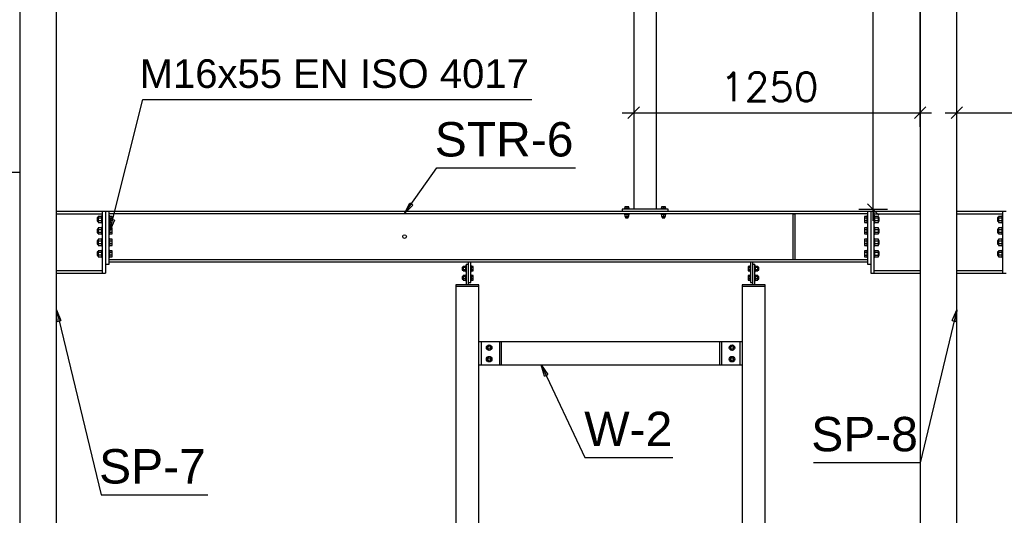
# Paper-space layout 'A0 Advance Steel' of a CAD drawing. Header units: millimetres. Extents: x -21 to 1320, y -7 to 928.
# Tile 81 of 134: x 723 to 809, y 300 to 344. Entities that reach past the tile are written whole.
import ezdxf

# ---------------------------------------------------------------- set-up
doc = ezdxf.new("R2010")
doc.units = ezdxf.units.MM
doc.layers.get('0').update_dxf_attribs({"linetype": 'CONTINUOUS'})
for name, color, linetype in [('AS_Belki', 145, 'CONTINUOUS'), ('AS_Blachy', 30, 'CONTINUOUS'), ('AS_DIM_ON', 7, 'CONTINUOUS'), ('AS_Sruby', 9, 'CONTINUOUS')]:
    doc.layers.add(name, color=color, linetype=linetype)
doc.styles.add('Arial', font='arial.ttf', dxfattribs={"height": 150})
doc.styles.add('ROMANS', font='romans')

psp = doc.layouts.new('A0 Advance Steel')

# ---------------------------------------------------------------- linework, layer by layer
at = {"color": 0, "linetype": 'ByBlock', "lineweight": -2}
for p, q in [((756.17, 326.723), (756.613, 327.635)), ((756.884, 327.443), (756.613, 327.635)), ((756.884, 327.443), (756.17, 326.723)), ((730.43, 325.207), (730.511, 326.218)), ((730.835, 326.137), (730.43, 325.207)), ((730.835, 326.137), (730.511, 326.218)), ((725.844, 317.296), (725.77, 318.307)), ((725.77, 318.307), (726.168, 317.375)), ((803.975, 317.374), (804.37, 318.307)), ((804.37, 318.307), (804.299, 317.296)), ((725.844, 317.296), (726.168, 317.375)), ((803.975, 317.374), (804.299, 317.296)), ((768.369, 312.532), (768.093, 313.507)), ((768.093, 313.507), (768.67, 312.674)), ((768.369, 312.532), (768.67, 312.674))]:
    psp.add_line(p, q, dxfattribs=at)
at = {"color": 7}
for points in [[(730.43, 325.207), (733.306, 336.687), (767.28, 336.687)], [(756.17, 326.723), (758.991, 330.703), (771.1, 330.703)], [(725.77, 318.307), (729.69, 302.153), (739.007, 302.153)], [(804.37, 318.307), (801.17, 304.966), (791.853, 304.966)], [(768.093, 313.507), (771.905, 305.414), (779.587, 305.414)]]:
    psp.add_lwpolyline(points, dxfattribs=at)
at = {"layer": 'AS_Belki', "linetype": 'Continuous', "ltscale": 0.25}
for p, q in [((801.17, 381.702), (801.17, 265.307)), ((804.37, 265.307), (804.37, 381.422)), ((722.57, 376.751), (722.57, 265.307)), ((725.77, 265.307), (725.77, 377.031)), ((778.17, 327.107), (778.17, 371.307)), ((776.17, 347.307), (776.17, 327.107)), ((729.77, 326.907), (725.77, 326.907)), ((725.77, 326.703), (729.77, 326.703)), ((775.17, 326.907), (730.37, 326.907)), ((730.37, 326.723), (796.57, 326.723)), ((796.57, 326.907), (779.17, 326.907)), ((801.17, 326.907), (797.17, 326.907)), ((797.17, 326.703), (801.17, 326.703)), ((808.37, 326.907), (804.37, 326.907)), ((804.37, 326.703), (808.37, 326.703)), ((796.57, 322.691), (730.37, 322.691)), ((730.37, 322.507), (796.57, 322.507)), ((729.77, 321.711), (725.77, 321.711)), ((725.77, 321.507), (729.77, 321.507)), ((801.17, 321.711), (797.17, 321.711)), ((797.17, 321.507), (801.17, 321.507)), ((808.37, 321.711), (804.37, 321.711)), ((804.37, 321.507), (808.37, 321.507)), ((760.65, 320.347), (760.65, 270.707)), ((762.65, 270.707), (762.65, 320.347)), ((787.65, 320.347), (785.65, 320.347)), ((785.65, 320.347), (785.65, 270.707)), ((787.65, 270.707), (787.65, 320.347)), ((783.69, 315.507), (764.61, 315.507)), ((764.61, 315.507), (764.61, 313.507)), ((783.69, 313.507), (783.69, 315.507)), ((764.61, 313.507), (783.69, 313.507))]:
    psp.add_line(p, q, dxfattribs=at)
psp.add_circle((756.17, 324.707), 0.16, dxfattribs=at)
at = {"layer": 'AS_Blachy', "linetype": 'Continuous', "ltscale": 0.25}
for p, q in [((722.57, 330.307), (721.81, 330.307)), ((730.07, 326.907), (729.77, 326.907)), ((729.77, 326.907), (729.77, 321.507)), ((730.37, 326.907), (730.07, 326.907)), ((730.07, 326.907), (730.07, 321.507)), ((730.37, 322.307), (730.37, 326.907)), ((779.17, 327.107), (775.17, 327.107)), ((775.17, 327.107), (775.17, 326.907)), ((779.17, 326.907), (775.17, 326.907)), ((779.17, 326.907), (779.17, 327.107)), ((790.07, 326.703), (790.27, 326.703)), ((790.07, 326.703), (790.07, 322.711)), ((790.27, 322.711), (790.27, 326.703)), ((796.87, 326.907), (796.57, 326.907)), ((796.57, 326.907), (796.57, 322.307)), ((797.17, 326.907), (796.87, 326.907)), ((796.87, 326.907), (796.87, 322.307)), ((797.17, 321.507), (797.17, 326.907)), ((808.67, 326.907), (808.37, 326.907)), ((808.37, 326.907), (808.37, 321.507)), ((761.75, 322.307), (761.75, 322.507)), ((761.95, 320.707), (761.95, 322.507)), ((786.35, 322.507), (786.35, 320.707)), ((786.55, 322.507), (786.55, 322.307)), ((790.07, 322.711), (790.27, 322.711)), ((729.77, 321.507), (730.07, 321.507)), ((730.07, 322.307), (730.37, 322.307)), ((761.55, 322.307), (761.75, 322.307)), ((761.55, 322.307), (761.55, 320.507)), ((761.75, 320.507), (761.75, 322.307)), ((786.55, 322.307), (786.75, 322.307)), ((786.55, 322.307), (786.55, 320.507)), ((786.75, 320.507), (786.75, 322.307)), ((796.57, 322.307), (796.87, 322.307)), ((796.87, 322.307), (796.87, 321.507)), ((796.87, 321.507), (797.17, 321.507)), ((808.37, 321.507), (808.67, 321.507)), ((761.75, 320.707), (761.95, 320.707)), ((786.35, 320.707), (786.55, 320.707)), ((762.65, 320.507), (760.65, 320.507)), ((760.65, 320.507), (760.65, 320.347)), ((762.65, 320.347), (760.65, 320.347)), ((762.65, 320.347), (762.65, 320.507)), ((787.65, 320.507), (785.65, 320.507)), ((785.65, 320.507), (785.65, 320.347)), ((787.65, 320.347), (787.65, 320.507)), ((762.85, 315.507), (762.65, 315.507)), ((764.45, 315.507), (762.85, 315.507)), ((762.85, 315.507), (762.85, 313.507)), ((764.61, 315.507), (764.45, 315.507)), ((764.45, 315.507), (764.45, 313.507)), ((783.85, 315.507), (783.69, 315.507)), ((783.85, 313.507), (783.85, 315.507)), ((785.45, 315.507), (783.85, 315.507)), ((785.45, 313.507), (785.45, 315.507)), ((785.65, 315.507), (785.45, 315.507)), ((762.65, 313.507), (762.85, 313.507)), ((762.85, 313.507), (764.45, 313.507)), ((764.45, 313.507), (764.61, 313.507)), ((783.69, 313.507), (783.85, 313.507)), ((783.85, 313.507), (785.45, 313.507)), ((785.45, 313.507), (785.65, 313.507))]:
    psp.add_line(p, q, dxfattribs=at)
at = {"layer": 'AS_DIM_ON', "color": 8}
for p, q in [((801.17, 334.276), (801.17, 379.702)), ((804.37, 334.276), (804.37, 379.422)), ((797.068, 326.074), (797.068, 372.307)), ((776.17, 336.776), (776.17, 329.107)), ((775.17, 335.526), (802.17, 335.526)), ((803.37, 335.526), (828.37, 335.526)), ((798.318, 327.074), (795.818, 327.074))]:
    psp.add_line(p, q, dxfattribs=at)
at = {"layer": 'AS_DIM_ON', "color": 8, "linetype": 'ByBlock', "lineweight": -2}
for p, q in [((776.67, 336.026), (775.67, 335.026)), ((800.67, 335.026), (801.67, 336.026)), ((804.87, 336.026), (803.87, 335.026)), ((796.568, 327.574), (797.568, 326.574))]:
    psp.add_line(p, q, dxfattribs=at)
at = {"layer": 'AS_Sruby', "linetype": 'Continuous', "ltscale": 0.25}
for p, q in [((775.335, 327.157), (775.33, 327.157)), ((775.33, 327.157), (775.33, 327.107)), ((775.33, 326.723), (775.33, 326.673)), ((775.33, 326.673), (775.335, 326.673)), ((775.348, 327.157), (775.335, 327.157)), ((775.335, 326.673), (775.348, 326.673)), ((775.371, 327.157), (775.348, 327.157)), ((775.348, 326.673), (775.371, 326.673)), ((775.4, 327.157), (775.371, 327.157)), ((775.371, 326.673), (775.4, 326.673)), ((775.57, 327.307), (775.397, 327.307)), ((775.397, 327.307), (775.397, 327.157)), ((775.397, 326.673), (775.397, 326.457)), ((775.437, 327.157), (775.4, 327.157)), ((775.4, 326.673), (775.437, 326.673)), ((775.478, 327.157), (775.437, 327.157)), ((775.437, 326.673), (775.478, 326.673)), ((775.523, 327.157), (775.478, 327.157)), ((775.478, 326.673), (775.523, 326.673)), ((775.57, 327.157), (775.523, 327.157)), ((775.523, 326.673), (775.57, 326.673)), ((775.744, 327.307), (775.57, 327.307)), ((775.57, 327.307), (775.57, 327.157)), ((775.617, 327.157), (775.57, 327.157)), ((775.57, 326.673), (775.617, 326.673)), ((775.57, 326.673), (775.57, 326.457)), ((775.662, 327.157), (775.617, 327.157)), ((775.617, 326.673), (775.662, 326.673)), ((775.703, 327.157), (775.662, 327.157)), ((775.662, 326.673), (775.703, 326.673)), ((775.74, 327.157), (775.703, 327.157)), ((775.703, 326.673), (775.74, 326.673)), ((775.77, 327.157), (775.74, 327.157)), ((775.74, 326.673), (775.77, 326.673)), ((775.744, 327.157), (775.744, 327.307)), ((775.744, 326.457), (775.744, 326.673)), ((775.792, 327.157), (775.77, 327.157)), ((775.77, 326.673), (775.792, 326.673)), ((775.806, 327.157), (775.792, 327.157)), ((775.792, 326.673), (775.806, 326.673)), ((775.81, 327.157), (775.806, 327.157)), ((775.806, 326.673), (775.81, 326.673)), ((775.81, 327.107), (775.81, 327.157)), ((775.81, 326.673), (775.81, 326.723)), ((778.535, 327.157), (778.53, 327.157)), ((778.53, 327.157), (778.53, 327.107)), ((778.53, 326.723), (778.53, 326.673)), ((778.53, 326.673), (778.535, 326.673)), ((778.548, 327.157), (778.535, 327.157)), ((778.535, 326.673), (778.548, 326.673)), ((778.571, 327.157), (778.548, 327.157)), ((778.548, 326.673), (778.571, 326.673)), ((778.6, 327.157), (778.571, 327.157)), ((778.571, 326.673), (778.6, 326.673)), ((778.77, 327.307), (778.597, 327.307)), ((778.597, 327.307), (778.597, 327.157)), ((778.597, 326.673), (778.597, 326.457)), ((778.637, 327.157), (778.6, 327.157)), ((778.6, 326.673), (778.637, 326.673)), ((778.678, 327.157), (778.637, 327.157)), ((778.637, 326.673), (778.678, 326.673)), ((778.723, 327.157), (778.678, 327.157)), ((778.678, 326.673), (778.723, 326.673)), ((778.77, 327.157), (778.723, 327.157)), ((778.723, 326.673), (778.77, 326.673)), ((778.944, 327.307), (778.77, 327.307)), ((778.77, 327.307), (778.77, 327.157)), ((778.817, 327.157), (778.77, 327.157)), ((778.77, 326.673), (778.817, 326.673)), ((778.77, 326.673), (778.77, 326.457)), ((778.862, 327.157), (778.817, 327.157)), ((778.817, 326.673), (778.862, 326.673)), ((778.903, 327.157), (778.862, 327.157)), ((778.862, 326.673), (778.903, 326.673)), ((778.94, 327.157), (778.903, 327.157)), ((778.903, 326.673), (778.94, 326.673)), ((778.97, 327.157), (778.94, 327.157)), ((778.94, 326.673), (778.97, 326.673)), ((778.944, 327.157), (778.944, 327.307)), ((778.944, 326.457), (778.944, 326.673)), ((778.992, 327.157), (778.97, 327.157)), ((778.97, 326.673), (778.992, 326.673)), ((779.006, 327.157), (778.992, 327.157)), ((778.992, 326.673), (779.006, 326.673)), ((779.01, 327.157), (779.006, 327.157)), ((779.006, 326.673), (779.01, 326.673)), ((779.01, 327.107), (779.01, 327.157)), ((779.01, 326.673), (779.01, 326.723)), ((729.414, 326.367), (729.33, 326.367)), ((729.33, 326.367), (729.33, 326.355)), ((729.33, 326.355), (729.33, 326.32)), ((729.33, 326.32), (729.33, 326.269)), ((729.33, 326.269), (729.33, 326.207)), ((729.33, 326.207), (729.33, 326.146)), ((729.33, 326.146), (729.33, 326.094)), ((729.33, 326.094), (729.33, 326.059)), ((729.33, 326.059), (729.33, 326.047)), ((729.33, 326.047), (729.414, 326.047)), ((729.71, 326.475), (729.414, 326.475)), ((729.414, 326.475), (729.414, 326.341)), ((729.414, 326.341), (729.71, 326.341)), ((729.414, 326.341), (729.414, 326.074)), ((729.71, 326.074), (729.414, 326.074)), ((729.414, 326.074), (729.414, 325.94)), ((729.414, 325.94), (729.71, 325.94)), ((729.77, 326.507), (729.71, 326.507)), ((729.71, 326.507), (729.71, 326.502)), ((729.71, 326.502), (729.71, 326.484)), ((729.71, 326.484), (729.71, 326.457)), ((729.71, 326.457), (729.71, 326.419)), ((729.71, 326.419), (729.71, 326.374)), ((729.71, 326.374), (729.71, 326.322)), ((729.71, 326.322), (729.71, 326.266)), ((729.71, 326.266), (729.71, 326.207)), ((729.71, 326.207), (729.71, 326.149)), ((729.71, 326.149), (729.71, 326.092)), ((729.71, 326.092), (729.71, 326.041)), ((729.71, 326.041), (729.71, 325.995)), ((729.71, 325.995), (729.71, 325.958)), ((729.71, 325.958), (729.71, 325.93)), ((729.71, 325.93), (729.71, 325.913)), ((729.71, 325.913), (729.71, 325.907)), ((729.71, 325.907), (729.77, 325.907)), ((730.43, 326.507), (730.37, 326.507)), ((730.37, 325.907), (730.43, 325.907)), ((730.43, 326.502), (730.43, 326.507)), ((730.43, 326.484), (730.43, 326.502)), ((730.43, 326.457), (730.43, 326.484)), ((730.63, 326.475), (730.43, 326.475)), ((730.43, 326.419), (730.43, 326.457)), ((730.43, 326.374), (730.43, 326.419)), ((730.43, 326.322), (730.43, 326.374)), ((730.43, 326.341), (730.63, 326.341)), ((730.43, 326.266), (730.43, 326.322)), ((730.43, 326.207), (730.43, 326.266)), ((730.43, 326.149), (730.43, 326.207)), ((730.43, 326.092), (730.43, 326.149)), ((730.43, 326.041), (730.43, 326.092)), ((730.63, 326.074), (730.43, 326.074)), ((730.43, 325.995), (730.43, 326.041)), ((730.43, 325.958), (730.43, 325.995)), ((730.43, 325.93), (730.43, 325.958)), ((730.43, 325.94), (730.63, 325.94)), ((730.43, 325.913), (730.43, 325.93)), ((730.43, 325.907), (730.43, 325.913)), ((730.63, 326.341), (730.63, 326.475)), ((730.63, 326.074), (730.63, 326.341)), ((730.63, 325.94), (730.63, 326.074)), ((775.397, 326.457), (775.57, 326.457)), ((775.45, 326.457), (775.45, 326.357)), ((775.45, 326.357), (775.459, 326.357)), ((775.459, 326.357), (775.485, 326.357)), ((775.485, 326.357), (775.524, 326.357)), ((775.524, 326.357), (775.57, 326.357)), ((775.57, 326.457), (775.744, 326.457)), ((775.57, 326.357), (775.616, 326.357)), ((775.616, 326.357), (775.655, 326.357)), ((775.655, 326.357), (775.681, 326.357)), ((775.681, 326.357), (775.69, 326.357)), ((775.69, 326.357), (775.69, 326.457)), ((778.597, 326.457), (778.77, 326.457)), ((778.65, 326.457), (778.65, 326.357)), ((778.65, 326.357), (778.659, 326.357)), ((778.659, 326.357), (778.685, 326.357)), ((778.685, 326.357), (778.724, 326.357)), ((778.724, 326.357), (778.77, 326.357)), ((778.77, 326.457), (778.944, 326.457)), ((778.77, 326.357), (778.816, 326.357)), ((778.816, 326.357), (778.855, 326.357)), ((778.855, 326.357), (778.881, 326.357)), ((778.881, 326.357), (778.89, 326.357)), ((778.89, 326.357), (778.89, 326.457)), ((796.51, 326.475), (796.31, 326.475)), ((796.31, 326.475), (796.31, 326.341)), ((796.31, 326.341), (796.51, 326.341)), ((796.31, 326.341), (796.31, 326.074)), ((796.51, 326.074), (796.31, 326.074)), ((796.31, 326.074), (796.31, 325.94)), ((796.31, 325.94), (796.51, 325.94)), ((796.57, 326.507), (796.51, 326.507)), ((796.51, 326.507), (796.51, 326.502)), ((796.51, 326.502), (796.51, 326.484)), ((796.51, 326.484), (796.51, 326.457)), ((796.51, 326.457), (796.51, 326.419)), ((796.51, 326.419), (796.51, 326.374)), ((796.51, 326.374), (796.51, 326.322)), ((796.51, 326.322), (796.51, 326.266)), ((796.51, 326.266), (796.51, 326.207)), ((796.51, 326.207), (796.51, 326.149)), ((796.51, 326.149), (796.51, 326.092)), ((796.51, 326.092), (796.51, 326.041)), ((796.51, 326.041), (796.51, 325.995)), ((796.51, 325.995), (796.51, 325.958)), ((796.51, 325.958), (796.51, 325.93)), ((796.51, 325.93), (796.51, 325.913)), ((796.51, 325.913), (796.51, 325.907)), ((796.51, 325.907), (796.57, 325.907)), ((797.23, 326.507), (797.17, 326.507)), ((797.17, 325.907), (797.23, 325.907)), ((797.23, 326.502), (797.23, 326.507)), ((797.23, 326.484), (797.23, 326.502)), ((797.23, 326.457), (797.23, 326.484)), ((797.526, 326.475), (797.23, 326.475)), ((797.23, 326.419), (797.23, 326.457)), ((797.23, 326.374), (797.23, 326.419)), ((797.23, 326.322), (797.23, 326.374)), ((797.23, 326.341), (797.526, 326.341)), ((797.23, 326.266), (797.23, 326.322)), ((797.23, 326.207), (797.23, 326.266)), ((797.23, 326.149), (797.23, 326.207)), ((797.23, 326.092), (797.23, 326.149)), ((797.23, 326.041), (797.23, 326.092)), ((797.526, 326.074), (797.23, 326.074)), ((797.23, 325.995), (797.23, 326.041)), ((797.23, 325.958), (797.23, 325.995)), ((797.23, 325.93), (797.23, 325.958)), ((797.23, 325.94), (797.526, 325.94)), ((797.23, 325.913), (797.23, 325.93)), ((797.23, 325.907), (797.23, 325.913)), ((797.526, 326.341), (797.526, 326.475)), ((797.61, 326.367), (797.526, 326.367)), ((797.526, 326.074), (797.526, 326.341)), ((797.526, 325.94), (797.526, 326.074)), ((797.526, 326.047), (797.61, 326.047)), ((797.61, 326.355), (797.61, 326.367)), ((797.61, 326.32), (797.61, 326.355)), ((797.61, 326.269), (797.61, 326.32)), ((797.61, 326.207), (797.61, 326.269)), ((797.61, 326.146), (797.61, 326.207)), ((797.61, 326.094), (797.61, 326.146)), ((797.61, 326.059), (797.61, 326.094)), ((797.61, 326.047), (797.61, 326.059)), ((808.014, 326.367), (807.93, 326.367)), ((807.93, 326.367), (807.93, 326.355)), ((807.93, 326.355), (807.93, 326.32)), ((807.93, 326.32), (807.93, 326.269)), ((807.93, 326.269), (807.93, 326.207)), ((807.93, 326.207), (807.93, 326.146)), ((807.93, 326.146), (807.93, 326.094)), ((807.93, 326.094), (807.93, 326.059)), ((807.93, 326.059), (807.93, 326.047)), ((807.93, 326.047), (808.014, 326.047)), ((808.31, 326.475), (808.014, 326.475)), ((808.014, 326.475), (808.014, 326.341)), ((808.014, 326.341), (808.31, 326.341)), ((808.014, 326.341), (808.014, 326.074)), ((808.31, 326.074), (808.014, 326.074)), ((808.014, 326.074), (808.014, 325.94)), ((808.014, 325.94), (808.31, 325.94)), ((808.37, 326.507), (808.31, 326.507)), ((808.31, 326.507), (808.31, 326.502)), ((808.31, 326.502), (808.31, 326.484)), ((808.31, 326.484), (808.31, 326.457)), ((808.31, 326.457), (808.31, 326.419)), ((808.31, 326.419), (808.31, 326.374)), ((808.31, 326.374), (808.31, 326.322)), ((808.31, 326.322), (808.31, 326.266)), ((808.31, 326.266), (808.31, 326.207)), ((808.31, 326.207), (808.31, 326.149)), ((808.31, 326.149), (808.31, 326.092)), ((808.31, 326.092), (808.31, 326.041)), ((808.31, 326.041), (808.31, 325.995)), ((808.31, 325.995), (808.31, 325.958)), ((808.31, 325.958), (808.31, 325.93)), ((808.31, 325.93), (808.31, 325.913)), ((808.31, 325.913), (808.31, 325.907)), ((808.31, 325.907), (808.37, 325.907)), ((729.414, 325.367), (729.33, 325.367)), ((729.33, 325.367), (729.33, 325.355)), ((729.33, 325.355), (729.33, 325.32)), ((729.33, 325.32), (729.33, 325.269)), ((729.33, 325.269), (729.33, 325.207)), ((729.33, 325.207), (729.33, 325.146)), ((729.33, 325.146), (729.33, 325.094)), ((729.33, 325.094), (729.33, 325.059)), ((729.33, 325.059), (729.33, 325.047)), ((729.33, 325.047), (729.414, 325.047)), ((729.71, 325.475), (729.414, 325.475)), ((729.414, 325.475), (729.414, 325.341)), ((729.414, 325.341), (729.71, 325.341)), ((729.414, 325.341), (729.414, 325.074)), ((729.71, 325.074), (729.414, 325.074)), ((729.414, 325.074), (729.414, 324.94)), ((729.414, 324.94), (729.71, 324.94)), ((729.77, 325.507), (729.71, 325.507)), ((729.71, 325.507), (729.71, 325.502)), ((729.71, 325.502), (729.71, 325.484)), ((729.71, 325.484), (729.71, 325.457)), ((729.71, 325.457), (729.71, 325.419)), ((729.71, 325.419), (729.71, 325.374)), ((729.71, 325.374), (729.71, 325.322)), ((729.71, 325.322), (729.71, 325.266)), ((729.71, 325.266), (729.71, 325.207)), ((729.71, 325.207), (729.71, 325.149)), ((729.71, 325.149), (729.71, 325.092)), ((729.71, 325.092), (729.71, 325.041)), ((729.71, 325.041), (729.71, 324.995)), ((729.71, 324.995), (729.71, 324.958)), ((729.71, 324.958), (729.71, 324.93)), ((729.71, 324.93), (729.71, 324.913)), ((729.71, 324.913), (729.71, 324.907)), ((729.71, 324.907), (729.77, 324.907)), ((730.43, 325.507), (730.37, 325.507)), ((730.37, 324.907), (730.43, 324.907)), ((730.43, 325.502), (730.43, 325.507)), ((730.43, 325.484), (730.43, 325.502)), ((730.43, 325.457), (730.43, 325.484)), ((730.63, 325.475), (730.43, 325.475)), ((730.43, 325.419), (730.43, 325.457)), ((730.43, 325.374), (730.43, 325.419)), ((730.43, 325.322), (730.43, 325.374)), ((730.43, 325.341), (730.63, 325.341)), ((730.43, 325.266), (730.43, 325.322)), ((730.43, 325.207), (730.43, 325.266)), ((730.43, 325.149), (730.43, 325.207)), ((730.43, 325.092), (730.43, 325.149)), ((730.43, 325.041), (730.43, 325.092)), ((730.63, 325.074), (730.43, 325.074)), ((730.43, 324.995), (730.43, 325.041)), ((730.43, 324.958), (730.43, 324.995)), ((730.43, 324.93), (730.43, 324.958)), ((730.43, 324.94), (730.63, 324.94)), ((730.43, 324.913), (730.43, 324.93)), ((730.43, 324.907), (730.43, 324.913)), ((730.63, 325.341), (730.63, 325.475)), ((730.63, 325.074), (730.63, 325.341)), ((730.63, 324.94), (730.63, 325.074)), ((796.51, 325.474), (796.31, 325.474)), ((796.31, 325.474), (796.31, 325.34)), ((796.31, 325.34), (796.51, 325.34)), ((796.31, 325.34), (796.31, 325.073)), ((796.51, 325.073), (796.31, 325.073)), ((796.31, 325.073), (796.31, 324.939)), ((796.31, 324.939), (796.51, 324.939)), ((796.57, 325.507), (796.51, 325.507)), ((796.51, 325.507), (796.51, 325.501)), ((796.51, 325.501), (796.51, 325.484)), ((796.51, 325.484), (796.51, 325.456)), ((796.51, 325.456), (796.51, 325.419)), ((796.51, 325.419), (796.51, 325.373)), ((796.51, 325.373), (796.51, 325.321)), ((796.51, 325.321), (796.51, 325.265)), ((796.51, 325.265), (796.51, 325.207)), ((796.51, 325.207), (796.51, 325.148)), ((796.51, 325.148), (796.51, 325.092)), ((796.51, 325.092), (796.51, 325.04)), ((796.51, 325.04), (796.51, 324.994)), ((796.51, 324.994), (796.51, 324.957)), ((796.51, 324.957), (796.51, 324.929)), ((796.51, 324.929), (796.51, 324.912)), ((796.51, 324.912), (796.51, 324.907)), ((796.51, 324.907), (796.57, 324.907)), ((797.23, 325.507), (797.17, 325.507)), ((797.17, 324.907), (797.23, 324.907)), ((797.23, 325.501), (797.23, 325.507)), ((797.23, 325.484), (797.23, 325.501)), ((797.23, 325.456), (797.23, 325.484)), ((797.526, 325.474), (797.23, 325.474)), ((797.23, 325.419), (797.23, 325.456)), ((797.23, 325.373), (797.23, 325.419)), ((797.23, 325.321), (797.23, 325.373)), ((797.23, 325.34), (797.526, 325.34)), ((797.23, 325.265), (797.23, 325.321)), ((797.23, 325.207), (797.23, 325.265)), ((797.23, 325.148), (797.23, 325.207)), ((797.23, 325.092), (797.23, 325.148)), ((797.23, 325.04), (797.23, 325.092)), ((797.526, 325.073), (797.23, 325.073)), ((797.23, 324.994), (797.23, 325.04)), ((797.23, 324.957), (797.23, 324.994)), ((797.23, 324.929), (797.23, 324.957)), ((797.23, 324.939), (797.526, 324.939)), ((797.23, 324.912), (797.23, 324.929)), ((797.23, 324.907), (797.23, 324.912)), ((797.526, 325.34), (797.526, 325.474)), ((797.61, 325.367), (797.526, 325.367)), ((797.526, 325.073), (797.526, 325.34)), ((797.526, 324.939), (797.526, 325.073)), ((797.526, 325.047), (797.61, 325.047)), ((797.61, 325.354), (797.61, 325.367)), ((797.61, 325.32), (797.61, 325.354)), ((797.61, 325.268), (797.61, 325.32)), ((797.61, 325.207), (797.61, 325.268)), ((797.61, 325.145), (797.61, 325.207)), ((797.61, 325.093), (797.61, 325.145)), ((797.61, 325.059), (797.61, 325.093)), ((797.61, 325.047), (797.61, 325.059)), ((808.014, 325.367), (807.93, 325.367)), ((807.93, 325.367), (807.93, 325.355)), ((807.93, 325.355), (807.93, 325.32)), ((807.93, 325.32), (807.93, 325.269)), ((807.93, 325.269), (807.93, 325.207)), ((807.93, 325.207), (807.93, 325.146)), ((807.93, 325.146), (807.93, 325.094)), ((807.93, 325.094), (807.93, 325.059)), ((807.93, 325.059), (807.93, 325.047)), ((807.93, 325.047), (808.014, 325.047)), ((808.31, 325.475), (808.014, 325.475)), ((808.014, 325.475), (808.014, 325.341)), ((808.014, 325.341), (808.31, 325.341)), ((808.014, 325.341), (808.014, 325.074)), ((808.31, 325.074), (808.014, 325.074)), ((808.014, 325.074), (808.014, 324.94)), ((808.014, 324.94), (808.31, 324.94)), ((808.37, 325.507), (808.31, 325.507)), ((808.31, 325.507), (808.31, 325.502)), ((808.31, 325.502), (808.31, 325.484)), ((808.31, 325.484), (808.31, 325.457)), ((808.31, 325.457), (808.31, 325.419)), ((808.31, 325.419), (808.31, 325.374)), ((808.31, 325.374), (808.31, 325.322)), ((808.31, 325.322), (808.31, 325.266)), ((808.31, 325.266), (808.31, 325.207)), ((808.31, 325.207), (808.31, 325.149)), ((808.31, 325.149), (808.31, 325.092)), ((808.31, 325.092), (808.31, 325.041)), ((808.31, 325.041), (808.31, 324.995)), ((808.31, 324.995), (808.31, 324.958)), ((808.31, 324.958), (808.31, 324.93)), ((808.31, 324.93), (808.31, 324.913)), ((808.31, 324.913), (808.31, 324.907)), ((808.31, 324.907), (808.37, 324.907)), ((729.414, 324.367), (729.33, 324.367)), ((729.33, 324.367), (729.33, 324.355)), ((729.33, 324.355), (729.33, 324.32)), ((729.33, 324.32), (729.33, 324.269)), ((729.33, 324.269), (729.33, 324.207)), ((729.33, 324.207), (729.33, 324.146)), ((729.33, 324.146), (729.33, 324.094)), ((729.33, 324.094), (729.33, 324.059)), ((729.33, 324.059), (729.33, 324.047)), ((729.33, 324.047), (729.414, 324.047)), ((729.71, 324.475), (729.414, 324.475)), ((729.414, 324.475), (729.414, 324.341)), ((729.414, 324.341), (729.71, 324.341)), ((729.414, 324.341), (729.414, 324.074)), ((729.71, 324.074), (729.414, 324.074)), ((729.414, 324.074), (729.414, 323.94)), ((729.77, 324.507), (729.71, 324.507)), ((729.71, 324.507), (729.71, 324.502)), ((729.71, 324.502), (729.71, 324.484)), ((729.71, 324.484), (729.71, 324.457)), ((729.71, 324.457), (729.71, 324.419)), ((729.71, 324.419), (729.71, 324.374)), ((729.71, 324.374), (729.71, 324.322)), ((729.71, 324.322), (729.71, 324.266)), ((729.71, 324.266), (729.71, 324.207)), ((729.71, 324.207), (729.71, 324.149)), ((729.71, 324.149), (729.71, 324.092)), ((729.71, 324.092), (729.71, 324.041)), ((729.71, 324.041), (729.71, 323.995)), ((730.43, 324.507), (730.37, 324.507)), ((730.43, 324.502), (730.43, 324.507)), ((730.43, 324.484), (730.43, 324.502)), ((730.43, 324.457), (730.43, 324.484)), ((730.63, 324.475), (730.43, 324.475)), ((730.43, 324.419), (730.43, 324.457)), ((730.43, 324.374), (730.43, 324.419)), ((730.43, 324.322), (730.43, 324.374)), ((730.43, 324.341), (730.63, 324.341)), ((730.43, 324.266), (730.43, 324.322)), ((730.43, 324.207), (730.43, 324.266)), ((730.43, 324.149), (730.43, 324.207)), ((730.43, 324.092), (730.43, 324.149)), ((730.43, 324.041), (730.43, 324.092)), ((730.63, 324.074), (730.43, 324.074)), ((730.43, 323.995), (730.43, 324.041)), ((730.63, 324.341), (730.63, 324.475)), ((730.63, 324.074), (730.63, 324.341)), ((730.63, 323.94), (730.63, 324.074)), ((796.51, 324.473), (796.31, 324.473)), ((796.31, 324.473), (796.31, 324.34)), ((796.31, 324.34), (796.51, 324.34)), ((796.31, 324.34), (796.31, 324.072)), ((796.51, 324.072), (796.31, 324.072)), ((796.31, 324.072), (796.31, 323.938)), ((796.57, 324.506), (796.51, 324.506)), ((796.51, 324.506), (796.51, 324.5)), ((796.51, 324.5), (796.51, 324.483)), ((796.51, 324.483), (796.51, 324.455)), ((796.51, 324.455), (796.51, 324.418)), ((796.51, 324.418), (796.51, 324.372)), ((796.51, 324.372), (796.51, 324.321)), ((796.51, 324.321), (796.51, 324.264)), ((796.51, 324.264), (796.51, 324.206)), ((796.51, 324.206), (796.51, 324.147)), ((796.51, 324.147), (796.51, 324.091)), ((796.51, 324.091), (796.51, 324.039)), ((796.51, 324.039), (796.51, 323.994)), ((797.23, 324.506), (797.17, 324.506)), ((797.23, 324.5), (797.23, 324.506)), ((797.23, 324.483), (797.23, 324.5)), ((797.23, 324.455), (797.23, 324.483)), ((797.526, 324.473), (797.23, 324.473)), ((797.23, 324.418), (797.23, 324.455)), ((797.23, 324.372), (797.23, 324.418)), ((797.23, 324.321), (797.23, 324.372)), ((797.23, 324.34), (797.526, 324.34)), ((797.23, 324.264), (797.23, 324.321)), ((797.23, 324.206), (797.23, 324.264)), ((797.23, 324.147), (797.23, 324.206)), ((797.23, 324.091), (797.23, 324.147)), ((797.23, 324.039), (797.23, 324.091)), ((797.526, 324.072), (797.23, 324.072)), ((797.23, 323.994), (797.23, 324.039)), ((797.526, 324.34), (797.526, 324.473)), ((797.61, 324.366), (797.526, 324.366)), ((797.526, 324.072), (797.526, 324.34)), ((797.526, 323.938), (797.526, 324.072)), ((797.526, 324.046), (797.61, 324.046)), ((797.61, 324.354), (797.61, 324.366)), ((797.61, 324.319), (797.61, 324.354)), ((797.61, 324.267), (797.61, 324.319)), ((797.61, 324.206), (797.61, 324.267)), ((797.61, 324.145), (797.61, 324.206)), ((797.61, 324.093), (797.61, 324.145)), ((797.61, 324.058), (797.61, 324.093)), ((797.61, 324.046), (797.61, 324.058)), ((808.014, 324.367), (807.93, 324.367)), ((807.93, 324.367), (807.93, 324.355)), ((807.93, 324.355), (807.93, 324.32)), ((807.93, 324.32), (807.93, 324.269)), ((807.93, 324.269), (807.93, 324.207)), ((807.93, 324.207), (807.93, 324.146)), ((807.93, 324.146), (807.93, 324.094)), ((807.93, 324.094), (807.93, 324.059)), ((807.93, 324.059), (807.93, 324.047)), ((807.93, 324.047), (808.014, 324.047)), ((808.31, 324.475), (808.014, 324.475)), ((808.014, 324.475), (808.014, 324.341)), ((808.014, 324.341), (808.31, 324.341)), ((808.014, 324.341), (808.014, 324.074)), ((808.31, 324.074), (808.014, 324.074)), ((808.014, 324.074), (808.014, 323.94)), ((808.37, 324.507), (808.31, 324.507)), ((808.31, 324.507), (808.31, 324.502)), ((808.31, 324.502), (808.31, 324.484)), ((808.31, 324.484), (808.31, 324.457)), ((808.31, 324.457), (808.31, 324.419)), ((808.31, 324.419), (808.31, 324.374)), ((808.31, 324.374), (808.31, 324.322)), ((808.31, 324.322), (808.31, 324.266)), ((808.31, 324.266), (808.31, 324.207)), ((808.31, 324.207), (808.31, 324.149)), ((808.31, 324.149), (808.31, 324.092)), ((808.31, 324.092), (808.31, 324.041)), ((808.31, 324.041), (808.31, 323.995)), ((729.414, 323.367), (729.33, 323.367)), ((729.33, 323.367), (729.33, 323.355)), ((729.33, 323.355), (729.33, 323.32)), ((729.33, 323.32), (729.33, 323.269)), ((729.33, 323.269), (729.33, 323.207)), ((729.33, 323.207), (729.33, 323.146)), ((729.414, 323.94), (729.71, 323.94)), ((729.71, 323.475), (729.414, 323.475)), ((729.414, 323.475), (729.414, 323.341)), ((729.414, 323.341), (729.71, 323.341)), ((729.414, 323.341), (729.414, 323.074)), ((729.71, 323.995), (729.71, 323.958)), ((729.71, 323.958), (729.71, 323.93)), ((729.71, 323.93), (729.71, 323.913)), ((729.71, 323.913), (729.71, 323.907)), ((729.71, 323.907), (729.77, 323.907)), ((729.77, 323.507), (729.71, 323.507)), ((729.71, 323.507), (729.71, 323.502)), ((729.71, 323.502), (729.71, 323.484)), ((729.71, 323.484), (729.71, 323.457)), ((729.71, 323.457), (729.71, 323.419)), ((729.71, 323.419), (729.71, 323.374)), ((729.71, 323.374), (729.71, 323.322)), ((729.71, 323.322), (729.71, 323.266)), ((729.71, 323.266), (729.71, 323.207)), ((729.71, 323.207), (729.71, 323.149)), ((730.37, 323.907), (730.43, 323.907)), ((730.43, 323.507), (730.37, 323.507)), ((730.43, 323.958), (730.43, 323.995)), ((730.43, 323.93), (730.43, 323.958)), ((730.43, 323.94), (730.63, 323.94)), ((730.43, 323.913), (730.43, 323.93)), ((730.43, 323.907), (730.43, 323.913)), ((730.43, 323.502), (730.43, 323.507)), ((730.43, 323.484), (730.43, 323.502)), ((730.43, 323.457), (730.43, 323.484)), ((730.63, 323.475), (730.43, 323.475)), ((730.43, 323.419), (730.43, 323.457)), ((730.43, 323.374), (730.43, 323.419)), ((730.43, 323.322), (730.43, 323.374)), ((730.43, 323.341), (730.63, 323.341)), ((730.43, 323.266), (730.43, 323.322)), ((730.43, 323.207), (730.43, 323.266)), ((730.43, 323.149), (730.43, 323.207)), ((730.63, 323.341), (730.63, 323.475)), ((730.63, 323.074), (730.63, 323.341)), ((796.31, 323.938), (796.51, 323.938)), ((796.51, 323.473), (796.31, 323.473)), ((796.31, 323.473), (796.31, 323.339)), ((796.31, 323.339), (796.51, 323.339)), ((796.31, 323.339), (796.31, 323.071)), ((796.51, 323.994), (796.51, 323.956)), ((796.51, 323.956), (796.51, 323.929)), ((796.51, 323.929), (796.51, 323.912)), ((796.51, 323.912), (796.51, 323.906)), ((796.51, 323.906), (796.57, 323.906)), ((796.57, 323.505), (796.51, 323.505)), ((796.51, 323.505), (796.51, 323.499)), ((796.51, 323.499), (796.51, 323.482)), ((796.51, 323.482), (796.51, 323.455)), ((796.51, 323.455), (796.51, 323.417)), ((796.51, 323.417), (796.51, 323.372)), ((796.51, 323.372), (796.51, 323.32)), ((796.51, 323.32), (796.51, 323.264)), ((796.51, 323.264), (796.51, 323.205)), ((796.51, 323.205), (796.51, 323.147)), ((797.17, 323.906), (797.23, 323.906)), ((797.23, 323.505), (797.17, 323.505)), ((797.23, 323.956), (797.23, 323.994)), ((797.23, 323.929), (797.23, 323.956)), ((797.23, 323.938), (797.526, 323.938)), ((797.23, 323.912), (797.23, 323.929)), ((797.23, 323.906), (797.23, 323.912)), ((797.23, 323.499), (797.23, 323.505)), ((797.23, 323.482), (797.23, 323.499)), ((797.23, 323.455), (797.23, 323.482)), ((797.526, 323.473), (797.23, 323.473)), ((797.23, 323.417), (797.23, 323.455)), ((797.23, 323.372), (797.23, 323.417)), ((797.23, 323.32), (797.23, 323.372)), ((797.23, 323.339), (797.526, 323.339)), ((797.23, 323.264), (797.23, 323.32)), ((797.23, 323.205), (797.23, 323.264)), ((797.23, 323.147), (797.23, 323.205)), ((797.526, 323.339), (797.526, 323.473)), ((797.61, 323.365), (797.526, 323.365)), ((797.526, 323.071), (797.526, 323.339)), ((797.61, 323.353), (797.61, 323.365)), ((797.61, 323.318), (797.61, 323.353)), ((797.61, 323.266), (797.61, 323.318)), ((797.61, 323.205), (797.61, 323.266)), ((797.61, 323.144), (797.61, 323.205)), ((808.014, 323.367), (807.93, 323.367)), ((807.93, 323.367), (807.93, 323.355)), ((807.93, 323.355), (807.93, 323.32)), ((807.93, 323.32), (807.93, 323.269)), ((807.93, 323.269), (807.93, 323.207)), ((807.93, 323.207), (807.93, 323.146)), ((808.014, 323.94), (808.31, 323.94)), ((808.31, 323.475), (808.014, 323.475)), ((808.014, 323.475), (808.014, 323.341)), ((808.014, 323.341), (808.31, 323.341)), ((808.014, 323.341), (808.014, 323.074)), ((808.31, 323.995), (808.31, 323.958)), ((808.31, 323.958), (808.31, 323.93)), ((808.31, 323.93), (808.31, 323.913)), ((808.31, 323.913), (808.31, 323.907)), ((808.31, 323.907), (808.37, 323.907)), ((808.37, 323.507), (808.31, 323.507)), ((808.31, 323.507), (808.31, 323.502)), ((808.31, 323.502), (808.31, 323.484)), ((808.31, 323.484), (808.31, 323.457)), ((808.31, 323.457), (808.31, 323.419)), ((808.31, 323.419), (808.31, 323.374)), ((808.31, 323.374), (808.31, 323.322)), ((808.31, 323.322), (808.31, 323.266)), ((808.31, 323.266), (808.31, 323.207)), ((808.31, 323.207), (808.31, 323.149)), ((729.33, 323.146), (729.33, 323.094)), ((729.33, 323.094), (729.33, 323.059)), ((729.33, 323.059), (729.33, 323.047)), ((729.33, 323.047), (729.414, 323.047)), ((729.71, 323.074), (729.414, 323.074)), ((729.414, 323.074), (729.414, 322.94)), ((729.414, 322.94), (729.71, 322.94)), ((729.71, 323.149), (729.71, 323.092)), ((729.71, 323.092), (729.71, 323.041)), ((729.71, 323.041), (729.71, 322.995)), ((729.71, 322.995), (729.71, 322.958)), ((729.71, 322.958), (729.71, 322.93)), ((729.71, 322.93), (729.71, 322.913)), ((729.71, 322.913), (729.71, 322.907)), ((729.71, 322.907), (729.77, 322.907)), ((730.37, 322.907), (730.43, 322.907)), ((730.43, 323.092), (730.43, 323.149)), ((730.43, 323.041), (730.43, 323.092)), ((730.63, 323.074), (730.43, 323.074)), ((730.43, 322.995), (730.43, 323.041)), ((730.43, 322.958), (730.43, 322.995)), ((730.43, 322.93), (730.43, 322.958)), ((730.43, 322.94), (730.63, 322.94)), ((730.43, 322.913), (730.43, 322.93)), ((730.43, 322.907), (730.43, 322.913)), ((730.63, 322.94), (730.63, 323.074)), ((796.51, 323.071), (796.31, 323.071)), ((796.31, 323.071), (796.31, 322.938)), ((796.31, 322.938), (796.51, 322.938)), ((796.51, 323.147), (796.51, 323.09)), ((796.51, 323.09), (796.51, 323.038)), ((796.51, 323.038), (796.51, 322.993)), ((796.51, 322.993), (796.51, 322.956)), ((796.51, 322.956), (796.51, 322.928)), ((796.51, 322.928), (796.51, 322.911)), ((796.51, 322.911), (796.51, 322.905)), ((796.51, 322.905), (796.57, 322.905)), ((797.17, 322.905), (797.23, 322.905)), ((797.23, 323.09), (797.23, 323.147)), ((797.23, 323.038), (797.23, 323.09)), ((797.526, 323.071), (797.23, 323.071)), ((797.23, 322.993), (797.23, 323.038)), ((797.23, 322.956), (797.23, 322.993)), ((797.23, 322.928), (797.23, 322.956)), ((797.23, 322.938), (797.526, 322.938)), ((797.23, 322.911), (797.23, 322.928)), ((797.23, 322.905), (797.23, 322.911)), ((797.526, 322.938), (797.526, 323.071)), ((797.526, 323.045), (797.61, 323.045)), ((797.61, 323.092), (797.61, 323.144)), ((797.61, 323.057), (797.61, 323.092)), ((797.61, 323.045), (797.61, 323.057)), ((807.93, 323.146), (807.93, 323.094)), ((807.93, 323.094), (807.93, 323.059)), ((807.93, 323.059), (807.93, 323.047)), ((807.93, 323.047), (808.014, 323.047)), ((808.31, 323.074), (808.014, 323.074)), ((808.014, 323.074), (808.014, 322.94)), ((808.014, 322.94), (808.31, 322.94)), ((808.31, 323.149), (808.31, 323.092)), ((808.31, 323.092), (808.31, 323.041)), ((808.31, 323.041), (808.31, 322.995)), ((808.31, 322.995), (808.31, 322.958)), ((808.31, 322.958), (808.31, 322.93)), ((808.31, 322.93), (808.31, 322.913)), ((808.31, 322.913), (808.31, 322.907)), ((808.31, 322.907), (808.37, 322.907)), ((761.284, 322.027), (761.2, 322.027)), ((761.2, 322.027), (761.2, 322.018)), ((761.2, 322.018), (761.2, 321.992)), ((761.2, 321.992), (761.2, 321.953)), ((761.2, 321.953), (761.2, 321.907)), ((761.2, 321.907), (761.2, 321.861)), ((761.2, 321.861), (761.2, 321.822)), ((761.2, 321.822), (761.2, 321.796)), ((761.2, 321.796), (761.2, 321.787)), ((761.2, 321.787), (761.284, 321.787)), ((761.5, 322.108), (761.284, 322.108)), ((761.284, 322.108), (761.284, 322.007)), ((761.5, 322.007), (761.284, 322.007)), ((761.284, 322.007), (761.284, 321.807)), ((761.5, 321.807), (761.284, 321.807)), ((761.284, 321.807), (761.284, 321.707)), ((761.284, 321.707), (761.5, 321.707)), ((761.55, 322.147), (761.5, 322.147)), ((761.5, 322.147), (761.5, 322.143)), ((761.5, 322.143), (761.5, 322.129)), ((761.5, 322.129), (761.5, 322.107)), ((761.5, 322.107), (761.5, 322.077)), ((761.5, 322.077), (761.5, 322.041)), ((761.5, 322.041), (761.5, 321.999)), ((761.5, 321.999), (761.5, 321.954)), ((761.5, 321.954), (761.5, 321.907)), ((761.5, 321.907), (761.5, 321.86)), ((761.5, 321.86), (761.5, 321.815)), ((761.5, 321.815), (761.5, 321.774)), ((761.5, 321.774), (761.5, 321.738)), ((761.5, 321.738), (761.5, 321.708)), ((761.5, 321.708), (761.5, 321.686)), ((761.5, 321.686), (761.5, 321.672)), ((761.5, 321.672), (761.5, 321.667)), ((761.5, 321.667), (761.55, 321.667)), ((762, 322.147), (761.95, 322.147)), ((761.95, 321.667), (762, 321.667)), ((762, 322.143), (762, 322.147)), ((762, 322.129), (762, 322.143)), ((762, 322.107), (762, 322.129)), ((762.15, 322.108), (762, 322.108)), ((762, 322.077), (762, 322.107)), ((762, 322.041), (762, 322.077)), ((762, 321.999), (762, 322.041)), ((762.15, 322.007), (762, 322.007)), ((762, 321.954), (762, 321.999)), ((762, 321.907), (762, 321.954)), ((762, 321.86), (762, 321.907)), ((762, 321.815), (762, 321.86)), ((762, 321.774), (762, 321.815)), ((762.15, 321.807), (762, 321.807)), ((762, 321.738), (762, 321.774)), ((762, 321.708), (762, 321.738)), ((762, 321.686), (762, 321.708)), ((762, 321.707), (762.15, 321.707)), ((762, 321.672), (762, 321.686)), ((762, 321.667), (762, 321.672)), ((762.15, 322.007), (762.15, 322.108)), ((762.15, 321.807), (762.15, 322.007)), ((762.15, 321.707), (762.15, 321.807)), ((786.3, 322.108), (786.15, 322.108)), ((786.15, 322.108), (786.15, 322.007)), ((786.3, 322.007), (786.15, 322.007)), ((786.15, 322.007), (786.15, 321.807)), ((786.3, 321.807), (786.15, 321.807)), ((786.15, 321.807), (786.15, 321.707)), ((786.15, 321.707), (786.3, 321.707)), ((786.35, 322.147), (786.3, 322.147)), ((786.3, 322.147), (786.3, 322.143)), ((786.3, 322.143), (786.3, 322.129)), ((786.3, 322.129), (786.3, 322.107)), ((786.3, 322.107), (786.3, 322.077)), ((786.3, 322.077), (786.3, 322.041)), ((786.3, 322.041), (786.3, 321.999)), ((786.3, 321.999), (786.3, 321.954)), ((786.3, 321.954), (786.3, 321.907)), ((786.3, 321.907), (786.3, 321.86)), ((786.3, 321.86), (786.3, 321.815)), ((786.3, 321.815), (786.3, 321.774)), ((786.3, 321.774), (786.3, 321.738)), ((786.3, 321.738), (786.3, 321.708)), ((786.3, 321.708), (786.3, 321.686)), ((786.3, 321.686), (786.3, 321.672)), ((786.3, 321.672), (786.3, 321.667)), ((786.3, 321.667), (786.35, 321.667)), ((786.8, 322.147), (786.75, 322.147)), ((786.75, 321.667), (786.8, 321.667)), ((786.8, 322.143), (786.8, 322.147)), ((786.8, 322.129), (786.8, 322.143)), ((786.8, 322.107), (786.8, 322.129)), ((787.016, 322.108), (786.8, 322.108)), ((786.8, 322.077), (786.8, 322.107)), ((786.8, 322.041), (786.8, 322.077)), ((786.8, 321.999), (786.8, 322.041)), ((787.016, 322.007), (786.8, 322.007)), ((786.8, 321.954), (786.8, 321.999)), ((786.8, 321.907), (786.8, 321.954)), ((786.8, 321.86), (786.8, 321.907)), ((786.8, 321.815), (786.8, 321.86)), ((786.8, 321.774), (786.8, 321.815)), ((787.016, 321.807), (786.8, 321.807)), ((786.8, 321.738), (786.8, 321.774)), ((786.8, 321.708), (786.8, 321.738)), ((786.8, 321.686), (786.8, 321.708)), ((786.8, 321.707), (787.016, 321.707)), ((786.8, 321.672), (786.8, 321.686)), ((786.8, 321.667), (786.8, 321.672)), ((787.016, 322.007), (787.016, 322.108)), ((787.1, 322.027), (787.016, 322.027)), ((787.016, 321.807), (787.016, 322.007)), ((787.016, 321.707), (787.016, 321.807)), ((787.016, 321.787), (787.1, 321.787)), ((787.1, 322.018), (787.1, 322.027)), ((787.1, 321.992), (787.1, 322.018)), ((787.1, 321.953), (787.1, 321.992)), ((787.1, 321.907), (787.1, 321.953)), ((787.1, 321.861), (787.1, 321.907)), ((787.1, 321.822), (787.1, 321.861)), ((787.1, 321.796), (787.1, 321.822)), ((787.1, 321.787), (787.1, 321.796)), ((761.284, 321.227), (761.2, 321.227)), ((761.2, 321.227), (761.2, 321.218)), ((761.2, 321.218), (761.2, 321.192)), ((761.2, 321.192), (761.2, 321.153)), ((761.2, 321.153), (761.2, 321.107)), ((761.2, 321.107), (761.2, 321.061)), ((761.2, 321.061), (761.2, 321.022)), ((761.2, 321.022), (761.2, 320.996)), ((761.2, 320.996), (761.2, 320.987)), ((761.2, 320.987), (761.284, 320.987)), ((761.5, 321.308), (761.284, 321.308)), ((761.284, 321.308), (761.284, 321.207)), ((761.5, 321.207), (761.284, 321.207)), ((761.284, 321.207), (761.284, 321.007)), ((761.5, 321.007), (761.284, 321.007)), ((761.284, 321.007), (761.284, 320.907)), ((761.284, 320.907), (761.5, 320.907)), ((761.55, 321.347), (761.5, 321.347)), ((761.5, 321.347), (761.5, 321.343)), ((761.5, 321.343), (761.5, 321.329)), ((761.5, 321.329), (761.5, 321.307)), ((761.5, 321.307), (761.5, 321.277)), ((761.5, 321.277), (761.5, 321.241)), ((761.5, 321.241), (761.5, 321.199)), ((761.5, 321.199), (761.5, 321.154)), ((761.5, 321.154), (761.5, 321.107)), ((761.5, 321.107), (761.5, 321.06)), ((761.5, 321.06), (761.5, 321.015)), ((761.5, 321.015), (761.5, 320.974)), ((761.5, 320.974), (761.5, 320.938)), ((761.5, 320.938), (761.5, 320.908)), ((761.5, 320.908), (761.5, 320.886)), ((761.5, 320.886), (761.5, 320.872)), ((761.5, 320.872), (761.5, 320.867)), ((761.5, 320.867), (761.55, 320.867)), ((762, 321.347), (761.95, 321.347)), ((761.95, 320.867), (762, 320.867)), ((762, 321.343), (762, 321.347)), ((762, 321.329), (762, 321.343)), ((762, 321.307), (762, 321.329)), ((762.15, 321.308), (762, 321.308)), ((762, 321.277), (762, 321.307)), ((762, 321.241), (762, 321.277)), ((762, 321.199), (762, 321.241)), ((762.15, 321.207), (762, 321.207)), ((762, 321.154), (762, 321.199)), ((762, 321.107), (762, 321.154)), ((762, 321.06), (762, 321.107)), ((762, 321.015), (762, 321.06)), ((762, 320.974), (762, 321.015)), ((762.15, 321.007), (762, 321.007)), ((762, 320.938), (762, 320.974)), ((762, 320.908), (762, 320.938)), ((762, 320.886), (762, 320.908)), ((762, 320.907), (762.15, 320.907)), ((762, 320.872), (762, 320.886)), ((762, 320.867), (762, 320.872)), ((762.15, 321.207), (762.15, 321.308)), ((762.15, 321.007), (762.15, 321.207)), ((762.15, 320.907), (762.15, 321.007)), ((786.3, 321.308), (786.15, 321.308)), ((786.15, 321.308), (786.15, 321.207)), ((786.3, 321.207), (786.15, 321.207)), ((786.15, 321.207), (786.15, 321.007)), ((786.3, 321.007), (786.15, 321.007)), ((786.15, 321.007), (786.15, 320.907)), ((786.15, 320.907), (786.3, 320.907)), ((786.35, 321.347), (786.3, 321.347)), ((786.3, 321.347), (786.3, 321.343)), ((786.3, 321.343), (786.3, 321.329)), ((786.3, 321.329), (786.3, 321.307)), ((786.3, 321.307), (786.3, 321.277)), ((786.3, 321.277), (786.3, 321.241)), ((786.3, 321.241), (786.3, 321.199)), ((786.3, 321.199), (786.3, 321.154)), ((786.3, 321.154), (786.3, 321.107)), ((786.3, 321.107), (786.3, 321.06)), ((786.3, 321.06), (786.3, 321.015)), ((786.3, 321.015), (786.3, 320.974)), ((786.3, 320.974), (786.3, 320.938)), ((786.3, 320.938), (786.3, 320.908)), ((786.3, 320.908), (786.3, 320.886)), ((786.3, 320.886), (786.3, 320.872)), ((786.3, 320.872), (786.3, 320.867)), ((786.3, 320.867), (786.35, 320.867)), ((786.8, 321.347), (786.75, 321.347)), ((786.75, 320.867), (786.8, 320.867)), ((786.8, 321.343), (786.8, 321.347)), ((786.8, 321.329), (786.8, 321.343)), ((786.8, 321.307), (786.8, 321.329)), ((787.016, 321.308), (786.8, 321.308)), ((786.8, 321.277), (786.8, 321.307)), ((786.8, 321.241), (786.8, 321.277)), ((786.8, 321.199), (786.8, 321.241)), ((787.016, 321.207), (786.8, 321.207)), ((786.8, 321.154), (786.8, 321.199)), ((786.8, 321.107), (786.8, 321.154)), ((786.8, 321.06), (786.8, 321.107)), ((786.8, 321.015), (786.8, 321.06)), ((786.8, 320.974), (786.8, 321.015)), ((787.016, 321.007), (786.8, 321.007)), ((786.8, 320.938), (786.8, 320.974)), ((786.8, 320.908), (786.8, 320.938)), ((786.8, 320.886), (786.8, 320.908)), ((786.8, 320.907), (787.016, 320.907)), ((786.8, 320.872), (786.8, 320.886)), ((786.8, 320.867), (786.8, 320.872)), ((787.016, 321.207), (787.016, 321.308)), ((787.1, 321.227), (787.016, 321.227)), ((787.016, 321.007), (787.016, 321.207)), ((787.016, 320.907), (787.016, 321.007)), ((787.016, 320.987), (787.1, 320.987)), ((787.1, 321.218), (787.1, 321.227)), ((787.1, 321.192), (787.1, 321.218)), ((787.1, 321.153), (787.1, 321.192)), ((787.1, 321.107), (787.1, 321.153)), ((787.1, 321.061), (787.1, 321.107)), ((787.1, 321.022), (787.1, 321.061)), ((787.1, 320.996), (787.1, 321.022)), ((787.1, 320.987), (787.1, 320.996)), ((763.55, 315.208), (763.377, 315.107)), ((763.377, 315.107), (763.377, 314.907)), ((763.377, 314.907), (763.55, 314.807)), ((763.724, 315.107), (763.55, 315.208)), ((763.55, 314.807), (763.724, 314.907)), ((763.724, 314.907), (763.724, 315.107)), ((784.75, 315.208), (784.577, 315.107)), ((784.577, 315.107), (784.577, 314.907)), ((784.577, 314.907), (784.75, 314.807)), ((784.924, 315.107), (784.75, 315.208)), ((784.75, 314.807), (784.924, 314.907)), ((784.924, 314.907), (784.924, 315.107)), ((763.55, 314.208), (763.377, 314.107)), ((763.377, 314.107), (763.377, 313.907)), ((763.377, 313.907), (763.55, 313.807)), ((763.724, 314.107), (763.55, 314.208)), ((763.55, 313.807), (763.724, 313.907)), ((763.724, 313.907), (763.724, 314.107)), ((784.75, 314.208), (784.577, 314.107)), ((784.577, 314.107), (784.577, 313.907)), ((784.577, 313.907), (784.75, 313.807)), ((784.924, 314.107), (784.75, 314.208)), ((784.75, 313.807), (784.924, 313.907)), ((784.924, 313.907), (784.924, 314.107))]:
    psp.add_line(p, q, dxfattribs=at)
for centre, radius in [((763.55, 315.007), 0.24), ((763.55, 315.007), 0.12), ((784.75, 315.007), 0.24), ((784.75, 315.007), 0.12), ((763.55, 314.007), 0.24), ((763.55, 314.007), 0.12), ((784.75, 314.007), 0.24), ((784.75, 314.007), 0.12)]:
    psp.add_circle(centre, radius, dxfattribs=at)

# ---------------------------------------------------------------- texts
at = {"color": 7, "style": 'Arial'}
for s, height, p in [('M16x55 EN ISO 4017', 2.5, (733.047, 337.687)), ('STR-6', 3, (758.803, 331.703)), ('W-2', 3, (771.854, 306.414)), ('SP-8', 3, (791.665, 305.966)), ('SP-7', 3, (729.502, 303.153))]:
    psp.add_text(s, height=height, dxfattribs=at).set_placement(p)
at = {"layer": 'AS_DIM_ON', "color": 9, "style": 'ROMANS'}
psp.add_text('1250', height=2.5, dxfattribs=at).set_placement((783.724, 336.526))

doc.saveas('drawing.dxf')
